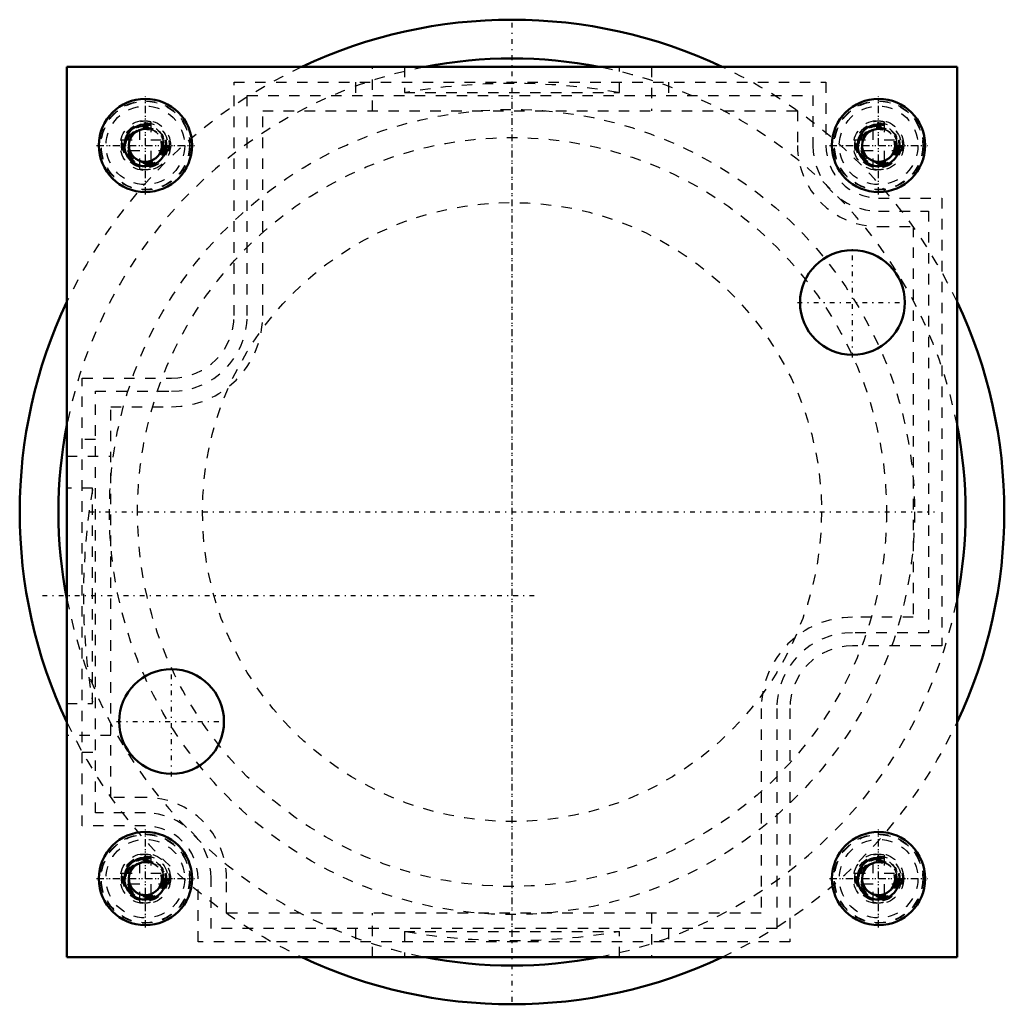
# Model space of a CAD drawing. Header units: millimetres. Extents: x -47 to 47, y -47 to 47.
import ezdxf

# ---------------------------------------------------------------- set-up
doc = ezdxf.new("R2010")
doc.units = ezdxf.units.MM
doc.linetypes.add('Center', pattern=[1.5, 0.45, -0.5, 0.05, -0.5])
doc.linetypes.add('Dashed', pattern=[2, 1, -1])
for name, color, linetype, lineweight in [('AM_0', 7, 'Continuous', 30), ('AM_10', 7, 'Continuous', 5), ('AM_3', 7, 'Dashed', 5), ('AM_7', 7, 'Center', 5)]:
    doc.layers.add(name, color=color, linetype=linetype, lineweight=lineweight)

msp = doc.modelspace()

# ---------------------------------------------------------------- linework, layer by layer
at = {"layer": 'AM_0', "color": 7, "linetype": 'Continuous', "lineweight": 50}
for p, q in [((-42.5, 42.5), (42.5, 42.5)), ((-42.5, 42.5), (-42.5, -42.5)), ((42.5, 42.5), (42.5, -42.5)), ((-42.5, -42.5), (42.5, -42.5))]:
    msp.add_line(p, q, dxfattribs=at)
for centre, radius in [((-35, 35), 4.451), ((35, 35), 4.451), ((32.5, 20), 5), ((-32.5, -20), 5), ((-35, -35), 4.451), ((35, -35), 4.451)]:
    msp.add_circle(centre, radius, dxfattribs=at)
for radius, start, end in [(47, 64.72317, 115.27683), (43.3, 78.96913, 101.03087), (47, 154.72317, 205.27683), (47, 334.72317, 25.27683), (43.3, 168.96913, 191.03087), (43.3, 348.96913, 11.03087), (47, 244.72317, 295.27683), (43.3, 258.96913, 281.03087)]:
    msp.add_arc((0, 0), radius, start, end, dxfattribs=at)
at = {"layer": 'AM_10', "color": 7, "linetype": 'Continuous', "lineweight": 50}
for centre, radius in [((-35, 35), 2), ((35, 35), 2), ((-35, 35), 1.571), ((35, 35), 1.571), ((-35, -35), 2), ((-35, -35), 1.571), ((35, -35), 2), ((35, -35), 1.571)]:
    msp.add_arc(centre, radius, 75, 15, dxfattribs=at)
at = {"layer": 'AM_3', "color": 6, "linetype": 'Dashed', "lineweight": 25}
for p, q in [((-13.332, 38.3), (-13.332, 42.5)), ((-10.278, 42.5), (-10.278, 40.05)), ((10.278, 40.05), (10.278, 42.5)), ((13.332, 42.5), (13.332, 38.3)), ((-26.525, 18.75), (-26.525, 41.025)), ((-26.525, 41.025), (29.975, 41.025)), ((-14.925, 41.025), (-14.925, 39.775)), ((14.925, 41.025), (14.925, 39.775)), ((29.975, 41.025), (29.975, 35)), ((-25.275, 39.775), (28.725, 39.775)), ((-25.275, 18.75), (-25.275, 39.775)), ((-10.278, 40.05), (10.278, 40.05)), ((28.725, 39.775), (28.725, 35)), ((-23.8, 18.75), (-23.8, 38.3)), ((-23.8, 38.3), (27.25, 38.3)), ((27.25, 38.3), (27.25, 35)), ((-35.515, 35.515), (-35.515, 37.25)), ((-34.485, 37.25), (-34.485, 35.515)), ((34.485, 35.515), (34.485, 37.25)), ((35.515, 37.25), (35.515, 35.515)), ((-37.25, 35.515), (-35.515, 35.515)), ((-34.485, 35.515), (-32.75, 35.515)), ((32.75, 35.515), (34.485, 35.515)), ((35.515, 35.515), (37.25, 35.515)), ((-35.515, 34.485), (-37.25, 34.485)), ((-35.515, 32.75), (-35.515, 34.485)), ((-34.485, 34.485), (-34.485, 32.75)), ((-32.75, 34.485), (-34.485, 34.485)), ((34.485, 34.485), (32.75, 34.485)), ((34.485, 32.75), (34.485, 34.485)), ((35.515, 34.485), (35.515, 32.75)), ((37.25, 34.485), (35.515, 34.485)), ((35, 29.975), (41.025, 29.975)), ((41.025, 29.975), (41.025, -12.775)), ((35, 28.725), (39.775, 28.725)), ((39.775, 28.725), (39.775, -11.525)), ((35, 27.25), (38.3, 27.25)), ((38.3, 27.25), (38.3, -10.05)), ((-41.025, 12.775), (-32.5, 12.775)), ((-41.025, -29.975), (-41.025, 12.775)), ((-39.775, -28.725), (-39.775, 11.525)), ((-39.775, 11.525), (-32.5, 11.525)), ((-38.3, 10.05), (-32.5, 10.05)), ((-38.3, -27.25), (-38.3, 10.05)), ((-39.775, 6.925), (-41.025, 6.925)), ((-42.5, 5.332), (-38.3, 5.332)), ((-40.05, 2.278), (-42.5, 2.278)), ((-40.05, -18.278), (-40.05, 2.278)), ((38.3, -10.05), (32.5, -10.05)), ((39.775, -11.525), (32.5, -11.525)), ((41.025, -12.775), (32.5, -12.775)), ((-42.5, -18.278), (-40.05, -18.278)), ((23.8, -18.75), (23.8, -38.3)), ((25.275, -18.75), (25.275, -39.775)), ((26.525, -18.75), (26.525, -41.025)), ((-38.3, -21.332), (-42.5, -21.332)), ((-41.025, -22.925), (-39.775, -22.925)), ((-35, -27.25), (-38.3, -27.25)), ((-35, -28.725), (-39.775, -28.725)), ((-35, -29.975), (-41.025, -29.975)), ((-35.515, -34.485), (-35.515, -32.75)), ((-34.485, -32.75), (-34.485, -34.485)), ((34.485, -34.485), (34.485, -32.75)), ((35.515, -32.75), (35.515, -34.485)), ((-37.25, -34.485), (-35.515, -34.485)), ((-34.485, -34.485), (-32.75, -34.485)), ((32.75, -34.485), (34.485, -34.485)), ((35.515, -34.485), (37.25, -34.485)), ((-35.515, -35.515), (-37.25, -35.515)), ((-35.515, -37.25), (-35.515, -35.515)), ((-34.485, -35.515), (-34.485, -37.25)), ((-32.75, -35.515), (-34.485, -35.515)), ((-29.975, -41.025), (-29.975, -35)), ((-28.725, -39.775), (-28.725, -35)), ((-27.25, -38.3), (-27.25, -35)), ((34.485, -35.515), (32.75, -35.515)), ((34.485, -37.25), (34.485, -35.515)), ((35.515, -35.515), (35.515, -37.25)), ((37.25, -35.515), (35.515, -35.515)), ((23.8, -38.3), (-27.25, -38.3)), ((-13.332, -42.5), (-13.332, -38.3)), ((13.332, -38.3), (13.332, -42.5)), ((25.275, -39.775), (-28.725, -39.775)), ((-14.925, -39.775), (-14.925, -41.025)), ((-10.278, -40.05), (-10.278, -42.5)), ((-10.278, -40.05), (10.278, -40.05)), ((10.278, -42.5), (10.278, -40.05)), ((14.925, -39.775), (14.925, -41.025)), ((26.525, -41.025), (-29.975, -41.025))]:
    msp.add_line(p, q, dxfattribs=at)
for centre, radius in [((-35, 35), 4.259), ((-35, 35), 4.215), ((-35, 35), 4.215), ((-35, 35), 3.75), ((35, 35), 4.259), ((35, 35), 4.215), ((35, 35), 4.215), ((35, 35), 3.75), ((0, 0), 38.429), ((-35, 35), 2.397), ((-35, 35), 2.154), ((-35, 35), 1.888), ((-35, 35), 1.85), ((-35, 35), 1.75), ((35, 35), 2.397), ((35, 35), 2.154), ((35, 35), 1.888), ((35, 35), 1.85), ((35, 35), 1.75), ((-35, 35), 1.658), ((-35, 35), 1.621), ((0, 0), 35.75), ((35, 35), 1.658), ((35, 35), 1.621), ((0, 0), 29.55), ((-35, -35), 4.259), ((-35, -35), 4.215), ((-35, -35), 4.215), ((35, -35), 4.259), ((35, -35), 4.215), ((35, -35), 4.215), ((-35, -35), 3.75), ((35, -35), 3.75), ((-35, -35), 2.397), ((-35, -35), 2.154), ((35, -35), 2.397), ((35, -35), 2.154), ((-35, -35), 1.888), ((-35, -35), 1.85), ((-35, -35), 1.75), ((-35, -35), 1.658), ((-35, -35), 1.621), ((35, -35), 1.888), ((35, -35), 1.85), ((35, -35), 1.75), ((35, -35), 1.658), ((35, -35), 1.621)]:
    msp.add_circle(centre, radius, dxfattribs=at)
for centre, radius, start, end in [((0, 0), 47, 115.27683, 154.72317), ((0, 0), 43.3, 101.03087, 168.96913), ((0, 0), 43.3, 11.03087, 78.96913), ((0, 0), 47, 25.27683, 64.72317), ((0, -19.085), 60, 80.26036, 99.73964), ((-35, 35), 2.308, 77.10779, 102.89221), ((35, 35), 2.308, 77.10779, 102.89221), ((-35, 35), 2.308, 167.10779, 192.89221), ((-35, 35), 2.308, 347.10779, 12.89221), ((35, 35), 7.75, 180, 270), ((35, 35), 6.275, 180, 270), ((35, 35), 5.025, 180, 270), ((35, 35), 2.308, 167.10779, 192.89221), ((35, 35), 2.308, 347.10779, 12.89221), ((-35, 35), 2.308, 257.10779, 282.89221), ((35, 35), 2.308, 257.10779, 282.89221), ((-32.5, 18.75), 8.7, 270, 0), ((-32.5, 18.75), 5.975, 270, 0), ((-32.5, 18.75), 7.225, 270, 0), ((19.085, -8), 60, 170.26036, 189.73964), ((0, 0), 43.3, 191.03087, 258.96913), ((0, 0), 43.3, 281.03087, 348.96913), ((32.5, -18.75), 8.7, 90, 180), ((32.5, -18.75), 7.225, 90, 180), ((32.5, -18.75), 5.975, 90, 180), ((0, 0), 47, 205.27683, 244.72317), ((0, 0), 47, 295.27683, 334.72317), ((-35, -35), 7.75, 0, 90), ((-35, -35), 6.275, 0, 90), ((-35, -35), 5.025, 0, 90), ((-35, -35), 2.308, 77.10779, 102.89221), ((35, -35), 2.308, 77.10779, 102.89221), ((-35, -35), 2.308, 167.10779, 192.89221), ((-35, -35), 2.308, 347.10779, 12.89221), ((35, -35), 2.308, 167.10779, 192.89221), ((35, -35), 2.308, 347.10779, 12.89221), ((-35, -35), 2.308, 257.10779, 282.89221), ((35, -35), 2.308, 257.10779, 282.89221), ((0, 19.085), 60, 260.26036, 279.73964)]:
    msp.add_arc(centre, radius, start, end, dxfattribs=at)
at = {"layer": 'AM_7', "color": 4, "linetype": 'Center', "lineweight": 25}
for p, q in [((0, -46.75), (0, 46.75)), ((-35, 30.327), (-35, 39.673)), ((0, -40.351), (0, 40.351)), ((35, 30.327), (35, 39.673)), ((-35, 30.574), (-35, 39.426)), ((-35, 30.574), (-35, 39.426)), ((35, 30.574), (35, 39.426)), ((35, 30.574), (35, 39.426)), ((-39.673, 35), (-30.327, 35)), ((-39.426, 35), (-30.574, 35)), ((-39.426, 35), (-30.574, 35)), ((30.327, 35), (39.673, 35)), ((30.574, 35), (39.426, 35)), ((30.574, 35), (39.426, 35)), ((32.5, 14.75), (32.5, 25.25)), ((27.25, 20), (37.75, 20)), ((-40.351, 0), (40.351, 0)), ((2.125, -8), (-45.3, -8)), ((-32.5, -25.25), (-32.5, -14.75)), ((-37.75, -20), (-27.25, -20)), ((-35, -39.673), (-35, -30.327)), ((-35, -39.426), (-35, -30.574)), ((-35, -39.426), (-35, -30.574)), ((35, -39.673), (35, -30.327)), ((35, -39.426), (35, -30.574)), ((35, -39.426), (35, -30.574)), ((-39.673, -35), (-30.327, -35)), ((-39.426, -35), (-30.574, -35)), ((-39.426, -35), (-30.574, -35)), ((30.327, -35), (39.673, -35)), ((30.574, -35), (39.426, -35)), ((30.574, -35), (39.426, -35))]:
    msp.add_line(p, q, dxfattribs=at)

doc.saveas('drawing.dxf')
